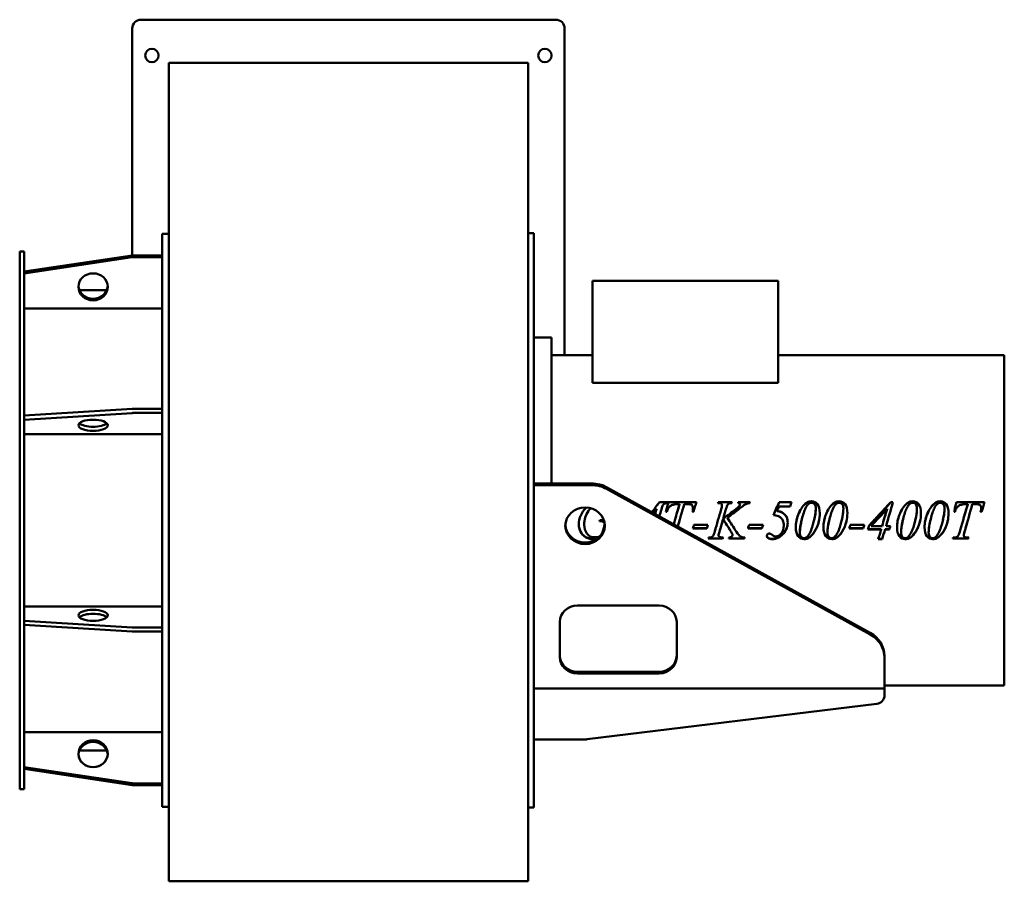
# Model space of a CAD drawing. Header units: millimetres. Extents: x 293 to 967, y 151 to 740.
import ezdxf

# ---------------------------------------------------------------- set-up
doc = ezdxf.new("R2010")
doc.units = ezdxf.units.MM
doc.header["$LTSCALE"] = 3
doc.layers.add('Widoczne (ISO)', color=7, linetype='Continuous', lineweight=50)

msp = doc.modelspace()

# ---------------------------------------------------------------- linework, layer by layer
at = {"layer": 'Widoczne (ISO)'}
for p, q in [((660, 740.25), (376, 740.25)), ((370, 734.25), (370, 578.87)), ((666, 510.75), (666, 734.25)), ((395, 710.75), (395, 585.32)), ((641, 710.75), (395, 710.75)), ((641, 585.32), (641, 710.75)), ((390.5, 593.75), (390.5, 201.75)), ((390.5, 593.75), (395, 593.75)), ((641, 594.25), (645, 594.25)), ((645, 201.25), (645, 594.25)), ((293, 581.75), (293, 213.75)), ((293, 581.75), (296, 581.75)), ((296, 581.75), (296, 213.75)), ((395, 585.32), (395, 170.73)), ((641, 170.73), (641, 585.32)), ((296, 567.86), (370.03, 578.87)), ((370.03, 578.87), (296, 567.86)), ((296, 566.71), (370.03, 577.72)), ((370.98, 578.94), (390.5, 578.94)), ((390.5, 578.94), (370.98, 578.94)), ((370.98, 577.79), (390.5, 577.79)), ((685.19, 561.57), (685.19, 491.79)), ((685.19, 561.57), (812.19, 561.57)), ((812.19, 561.57), (812.19, 491.79)), ((352.56, 555.25), (333.94, 555.25)), ((390.5, 542.69), (296, 542.69)), ((657, 522.75), (645, 522.75)), ((657, 422.95), (657, 522.75)), ((685.19, 510.75), (657, 510.75)), ((967, 510.75), (812.19, 510.75)), ((967, 284.75), (967, 510.75)), ((685.19, 491.79), (812.19, 491.79)), ((370.03, 473.92), (296, 469.36)), ((390.5, 473.95), (370.98, 473.95)), ((296, 466.59), (370.03, 471.15)), ((370.98, 471.18), (390.5, 471.18)), ((390.5, 456.64), (296, 456.64)), ((645, 422.95), (684.5, 422.95)), ((645, 421.83), (684.5, 421.83)), ((694.72, 420.35), (875.22, 320.83)), ((875.22, 319.71), (694.72, 419.22)), ((713.08, 410.22), (713.67, 410.22)), ((713.28, 410.11), (713.67, 410.11)), ((713.67, 410.11), (713.67, 410.22)), ((729.05, 405.52), (729.05, 405.59)), ((730.89, 410.22), (736.8, 410.22)), ((730.89, 410.11), (730.89, 410.22)), ((730.89, 410.11), (736.8, 410.11)), ((736.8, 409.55), (736.8, 410.22)), ((737.06, 410.11), (737.06, 410.22)), ((737.06, 410.22), (756.26, 410.22)), ((737.06, 410.11), (756.23, 410.11)), ((744.64, 408.74), (743.21, 408.74)), ((744.64, 408.64), (744.64, 408.74)), ((749.89, 408.74), (747.83, 408.74)), ((753.87, 406.12), (753.87, 406.2)), ((771.35, 409.55), (770.99, 409.55)), ((771.21, 410.22), (780.63, 410.22)), ((771.21, 410.11), (771.21, 410.22)), ((771.21, 410.11), (780.6, 410.11)), ((773.66, 407.96), (773.66, 408.05)), ((784.9, 410.22), (792.92, 410.22)), ((784.9, 410.11), (784.9, 410.22)), ((784.9, 410.11), (792.89, 410.11)), ((786.1, 408.4), (786.1, 408.5)), ((820.39, 407.2), (812.86, 407.2)), ((812.9, 410.11), (812.9, 410.22)), ((812.9, 410.22), (821.25, 410.22)), ((812.9, 410.11), (821.22, 410.11)), ((837.94, 405.74), (837.94, 405.81)), ((856.83, 405.74), (856.83, 405.81)), ((886.71, 405.42), (886.71, 405.48)), ((889.41, 410.22), (890.8, 410.22)), ((889.41, 410.11), (889.41, 410.22)), ((889.41, 410.11), (890.77, 410.11)), ((907.2, 405.74), (907.2, 405.81)), ((922.46, 410.57), (922.46, 410.57)), ((922.54, 410.58), (922.54, 410.58)), ((926.09, 405.74), (926.09, 405.81)), ((934.34, 410.11), (934.34, 410.22)), ((934.34, 410.22), (953.54, 410.22)), ((934.34, 410.11), (953.51, 410.11)), ((941.92, 408.74), (940.49, 408.74)), ((941.92, 408.64), (941.92, 408.74)), ((947.17, 408.74), (945.11, 408.74)), ((951.15, 406.12), (951.15, 406.2)), ((690.08, 397.81), (692.86, 397.81)), ((690.08, 397.81), (692.86, 397.81)), ((690.08, 397.81), (690.08, 397.81)), ((735.98, 403.61), (735.3, 403.61)), ((754.2, 403.61), (753.52, 403.61)), ((774.56, 398.84), (774.56, 398.85)), ((777.44, 399.43), (777.44, 399.45)), ((811.49, 404.08), (811.49, 404.14)), ((826.91, 403.75), (826.91, 403.75)), ((856.75, 403.85), (856.75, 403.85)), ((933.26, 403.61), (932.59, 403.61)), ((951.48, 403.61), (950.81, 403.61)), ((690.39, 397.1), (689.88, 397.1)), ((690.39, 397.1), (689.88, 397.1)), ((692.9, 396.58), (692.9, 396.57)), ((693.37, 395.56), (693.37, 395.54)), ((763.37, 392.22), (753.81, 392.22)), ((763.37, 392.27), (753.82, 392.27)), ((754.57, 394.67), (764.12, 394.67)), ((763.37, 392.27), (763.37, 392.22)), ((801.13, 392.22), (791.58, 392.22)), ((801.13, 392.27), (791.59, 392.27)), ((792.33, 394.67), (801.89, 394.67)), ((801.13, 392.27), (801.13, 392.22)), ((870.39, 392.22), (860.84, 392.22)), ((870.39, 392.27), (860.85, 392.27)), ((861.59, 394.67), (871.15, 394.67)), ((870.39, 392.27), (870.39, 392.22)), ((882.67, 391.52), (873.6, 391.52)), ((882.67, 391.58), (873.62, 391.58)), ((875.95, 393.84), (875.95, 393.81)), ((875.95, 393.81), (883.34, 393.81)), ((882.67, 391.58), (882.67, 391.52)), ((888.35, 391.58), (885.39, 391.58)), ((885.39, 391.58), (885.39, 391.52)), ((888.35, 391.52), (885.39, 391.52)), ((886.04, 393.84), (886.04, 393.81)), ((886.04, 393.81), (889.02, 393.81)), ((888.35, 391.58), (888.35, 391.52)), ((940.12, 391.15), (940.12, 391.1)), ((774.15, 385.28), (764.39, 385.28)), ((774.15, 385.39), (764.43, 385.39)), ((771.4, 387.46), (771.4, 387.37)), ((771.99, 389.88), (771.99, 389.81)), ((774.15, 385.39), (774.15, 385.28)), ((789.06, 385.28), (778.4, 385.28)), ((789.06, 385.39), (778.43, 385.39)), ((780.69, 388.79), (780.69, 388.71)), ((780.87, 387.72), (780.87, 387.63)), ((789.06, 385.39), (789.06, 385.28)), ((827.05, 389.4), (827.05, 389.32)), ((835, 387.37), (835, 387.37)), ((845.95, 389.4), (845.95, 389.32)), ((883.45, 384.85), (880.73, 384.85)), ((883.45, 384.96), (880.76, 384.96)), ((883.45, 384.96), (883.45, 384.85)), ((896.31, 389.4), (896.31, 389.32)), ((912.68, 390.13), (912.68, 390.13)), ((912.69, 390.14), (912.69, 390.14)), ((912.7, 390.08), (912.7, 390.08)), ((915.21, 389.4), (915.21, 389.32)), ((942.49, 385.28), (931.73, 385.28)), ((942.49, 385.39), (931.76, 385.39)), ((931.93, 385.95), (932.42, 385.95)), ((939.19, 387.52), (939.19, 387.43)), ((941.86, 385.95), (942.7, 385.95)), ((942.49, 385.39), (942.49, 385.28)), ((296, 338.86), (390.5, 338.86)), ((674.73, 339.35), (730.73, 339.35)), ((370.03, 324.35), (296, 328.91)), ((296, 326.14), (370.03, 321.58)), ((390.5, 324.32), (370.98, 324.32)), ((662.73, 304.12), (662.73, 328.23)), ((742.73, 328.23), (742.73, 304.12)), ((370.98, 321.55), (390.5, 321.55)), ((885, 303.77), (885, 304.89)), ((885, 303.77), (885, 286.5)), ((674.73, 294.12), (730.73, 294.12)), ((730.73, 292.99), (674.73, 292.99)), ((885, 282.75), (885, 286.5)), ((967, 284.75), (885, 284.75)), ((885, 282.75), (645, 282.75)), ((885, 282.75), (885, 278.06)), ((681.51, 247.93), (879.73, 272.11)), ((296, 252.81), (390.5, 252.81)), ((678.48, 247.75), (645, 247.75)), ((352.56, 240.25), (333.94, 240.25)), ((370.03, 217.78), (296, 228.79)), ((296, 227.64), (370.03, 216.63)), ((390.5, 217.71), (370.98, 217.71)), ((370.98, 216.56), (390.5, 216.56)), ((293, 213.75), (296, 213.75)), ((390.5, 201.75), (395, 201.75)), ((641, 201.25), (645, 201.25)), ((395, 170.73), (395, 150.75)), ((641, 150.75), (641, 170.73)), ((395, 150.75), (641, 150.75))]:
    msp.add_line(p, q, dxfattribs=at)
for centre in [(383.5, 715.75), (652.5, 715.75)]:
    msp.add_circle(centre, 4.6, dxfattribs=at)
for centre, radius, start, end in [((376, 734.25), 6, 90, 180), ((660, 734.25), 6, 0, 90), ((652.5, 510.75), 4.6, 359.99924, 11.96875), ((879, 278.06), 6, 276.95296, 0), ((678.48, 272.75), 25, 270, 276.95296)]:
    msp.add_arc(centre, radius, start, end, dxfattribs=at)
for centre, major_axis, ratio, start_param, end_param in [((370.98, 573.4), (6, 0), 0.92388, 1.570796, 1.730498), ((370.98, 573.4), (-6, 0), 0.92388, 4.712389, 4.872091), ((370.98, 572.25), (6, 0), 0.92388, 1.570796, 1.730498), ((343.25, 558.62), (-10, 0), 0.92388, 0.062174, 0.37305), ((343.25, 558.62), (-10, 0), 0.92388, 0.062172, 3.079421), ((343.25, 558.62), (10, 0), 0.92388, 5.910136, 6.221011), ((370.98, 471.65), (-6, 0), 0.382683, 4.712389, 4.872091), ((370.98, 468.88), (6, 0), 0.382683, 1.570796, 1.730498), ((343.25, 465.53), (-10, 0), 0.382683, 0.370554, 2.771038), ((684.5, 404.41), (-20, 0), 0.927184, 4.175927, 4.712389), ((684.5, 403.28), (20, 0), 0.927184, 1.034334, 1.570796), ((771.1, 396.4), (39.5, 119.18), 0.033972, 1.465814, 1.471473), ((771.1, 396.39), (39.53, 118.23), 0.034245, 1.465908, 1.470672), ((780.54, 396.85), (-31.77, -117.17), 0.028267, 4.60564, 4.611394), ((784.8, 396.85), (31.77, 117.17), 0.028267, 1.464047, 1.469802), ((784.8, 396.84), (31.79, 116.21), 0.028501, 1.464113, 1.468995), ((792.83, 396.85), (-31.77, -117.17), 0.028267, 4.60564, 4.611394), ((689.98, 397.77), (33.58, 117.52), 0.00072, 4.706827, 4.71291), ((689.98, 397.77), (33.6, 116.56), 0.000726, 4.712389, 4.71291), ((680, 395.14), (-13.5, 0), 0.927184, 0.044907, 3.096686), ((888.69, 398.2), (-34.7, -116.85), 0.012821, 1.517951, 1.537057), ((888.69, 398.19), (-34.68, -117.81), 0.012716, 1.517913, 1.537331), ((764.5, 399.1), (39.5, 119.18), 0.033972, 4.607407, 4.613065), ((774.31, 400.28), (-56.24, -123.34), 0.044783, 1.470181, 1.474773), ((774.31, 400.26), (-56.15, -124.25), 0.044455, 1.470027, 1.475457), ((778.48, 398.46), (28.03, 116.31), 0.02531, 4.604861, 4.610658), ((789.17, 398.87), (-35.62, -117.18), 0.03141, 1.464977, 1.469784), ((789.17, 398.86), (-35.59, -118.13), 0.031155, 1.464897, 1.470606), ((931.83, 398.86), (35.59, 118.13), 0.031155, 4.60649, 4.612198), ((942.6, 398.87), (-35.62, -117.18), 0.03141, 1.464977, 1.469784), ((942.6, 398.86), (-35.59, -118.13), 0.031155, 1.464897, 1.470606), ((674.73, 328.23), (-12, 0), 0.927184, 4.712389, 6.283185), ((730.73, 328.23), (12, 0), 0.927184, 0, 1.570796), ((343.25, 329.97), (10, 0), 0.382683, 0.370554, 2.771038), ((370.98, 326.62), (-6, 0), 0.382683, 1.411094, 1.570796), ((370.98, 323.85), (6, 0), 0.382683, 4.552687, 4.712389), ((865, 304.89), (20, 0), 0.927184, 0, 1.034334), ((865, 303.77), (20, 0), 0.927184, 0, 1.034334), ((674.73, 305.24), (-12, 0), 0.927184, 0, 1.570796), ((674.73, 304.12), (-12, 0), 0.927184, 0, 1.570796), ((730.73, 305.24), (12, 0), 0.927184, 4.712389, 6.283185), ((730.73, 304.12), (12, 0), 0.927184, 4.712389, 6.283185), ((343.25, 236.88), (10, 0), 0.92388, 0.062172, 3.079421), ((343.25, 238.03), (-10, 0), 0.92388, 0.062174, 3.079418), ((370.98, 223.25), (-6, 0), 0.92388, 1.411094, 1.570796), ((370.98, 222.1), (6, 0), 0.92388, 4.552687, 4.712389)]:
    msp.add_ellipse(centre, major_axis=major_axis, ratio=ratio, start_param=start_param, end_param=end_param, dxfattribs=at)
for centre, major_axis, ratio in [((343.25, 557.47), (-10, 0), 0.92388), ((343.25, 462.76), (-10, 0), 0.382683), ((680, 394.01), (-13.5, 0), 0.927184), ((343.25, 332.74), (-10, 0), 0.382683), ((343.25, 238.03), (-10, 0), 0.92388)]:
    msp.add_ellipse(centre, major_axis=major_axis, ratio=ratio, dxfattribs=at)
for points, knots in [([(675.71, 394.93), (675.71, 397.1), (676.16, 399.15), (677.06, 401.1), (677.97, 403.05), (679.1, 404.69), (680.46, 406.03), (680.62, 406.19), (680.79, 406.35), (680.95, 406.5)], [0, 0, 0, 0, 1, 1, 1, 2, 2, 2, 2.117764, 2.117764, 2.117764, 2.117764]), ([(675.97, 397.75), (676.2, 398.89), (676.56, 400), (677.97, 403), (679.1, 404.63), (680.65, 406.14), (680.84, 406.32), (681.03, 406.49)], [0.443353, 0.443353, 0.443353, 0.443353, 1, 1, 2, 2, 2.136811, 2.136811, 2.136811, 2.136811]), ([(734.47, 409.27), (734.06, 409.09), (733.68, 408.74), (733.34, 408.2), (733, 407.67), (732.64, 406.65), (732.24, 405.14)], [0, 0, 0, 0, 1, 1, 1, 2, 2, 2, 2]), ([(735.3, 403.61), (735.6, 404.71), (735.89, 405.82), (736.48, 408.02), (736.77, 409.12), (737.06, 410.22)], [-0.6868147, -0.6868147, -0.6868147, -0.6868147, -0.3434073, -0.3434073, 0, 0, 0, 0]), ([(743.21, 408.74), (742.26, 408.74), (741.23, 408.67), (739.36, 408.18), (738.75, 407.82), (737.63, 407.01), (737.22, 406.45), (736.52, 405.32), (736.21, 404.44), (735.98, 403.61)], [-0.5587555, -0.5587555, -0.5587555, -0.5587555, -0.4803626, -0.4803626, -0.3987828, -0.3987828, -0.259126, -0.259126, 0, 0, 0, 0]), ([(753.87, 406.2), (753.87, 406.6), (753.82, 407.01), (753.6, 407.54), (753.52, 407.7), (753.31, 407.99), (753.19, 408.12), (753.05, 408.23)], [-0.2278327, -0.2278327, -0.2278327, -0.2278327, -0.1069793, -0.1069793, -0.0531566, -0.0531566, 0, 0, 0, 0]), ([(756.26, 410.22), (755.92, 409.12), (755.57, 408.02), (754.89, 405.82), (754.54, 404.71), (754.2, 403.61)], [-0.6952853, -0.6952853, -0.6952853, -0.6952853, -0.3476426, -0.3476426, 0, 0, 0, 0]), ([(773.66, 408.05), (773.66, 408.54), (773.51, 408.91), (773.19, 409.17), (772.88, 409.43), (772.27, 409.55), (771.35, 409.55)], [0, 0, 0, 0, 1, 1, 1, 2, 2, 2, 2]), ([(774.56, 398.85), (776.04, 399.97), (777.52, 401.09), (780.48, 403.32), (781.96, 404.43), (783.45, 405.55)], [-1.113013, -1.113013, -1.113013, -1.113013, -0.556507, -0.556507, 0, 0, 0, 0]), ([(776.44, 405.28), (776.13, 404.21), (775.81, 403.14), (775.19, 401), (774.87, 399.93), (774.56, 398.85)], [-0.6704085, -0.6704085, -0.6704085, -0.6704085, -0.3352043, -0.3352043, 0, 0, 0, 0]), ([(778.71, 409.29), (778.18, 409.03), (777.79, 408.7), (777.54, 408.3), (777.3, 407.9), (776.93, 406.9), (776.44, 405.28)], [0, 0, 0, 0, 1, 1, 1, 2, 2, 2, 2]), ([(783.45, 405.55), (783.93, 405.91), (784.47, 406.33), (785.24, 407.02), (785.56, 407.34), (785.77, 407.64)], [-0.266933, -0.266933, -0.266933, -0.266933, -0.1107663, -0.1107663, 0, 0, 0, 0]), ([(786.1, 408.5), (786.1, 408.73), (785.99, 408.94), (785.75, 409.15), (785.52, 409.35), (785.18, 409.49), (784.71, 409.55)], [0, 0, 0, 0, 1, 1, 1, 2, 2, 2, 2]), ([(788.72, 407.99), (788.65, 407.95), (788.5, 407.83), (788.17, 407.59), (787.9, 407.38), (786.89, 406.61), (786.02, 405.94), (785.12, 405.24)], [-0.490919, -0.490919, -0.490919, -0.490919, -0.4397335, -0.4397335, -0.3424351, -0.3424351, 0, 0, 0, 0]), ([(792.74, 409.55), (791.87, 409.41), (791.14, 409.21), (790.54, 408.98), (789.95, 408.74), (789.34, 408.41), (788.72, 407.99)], [0, 0, 0, 0, 1, 1, 1, 2, 2, 2, 2]), ([(812.86, 407.2), (812.63, 406.69), (812.4, 406.18), (811.95, 405.16), (811.72, 404.65), (811.49, 404.14)], [-0.3355626, -0.3355626, -0.3355626, -0.3355626, -0.1677813, -0.1677813, 0, 0, 0, 0]), ([(821.25, 410.22), (821.11, 409.72), (820.97, 409.22), (820.68, 408.21), (820.54, 407.7), (820.39, 407.2)], [-0.3162049, -0.3162049, -0.3162049, -0.3162049, -0.1581025, -0.1581025, 0, 0, 0, 0]), ([(825.91, 401.51), (826.49, 403.02), (827.21, 404.52), (828.84, 407.05), (829.72, 408.13), (830.77, 409.05)], [-0.9046431, -0.9046431, -0.9046431, -0.9046431, -0.417459, -0.417459, 0, 0, 0, 0]), ([(835.14, 409.78), (834.82, 409.78), (834.5, 409.72), (833.85, 409.5), (833.52, 409.32), (832.83, 408.86), (832.4, 408.49), (831.54, 407.17), (831.24, 406.62), (830.5, 405.07), (830.06, 403.95), (829.22, 401.48), (828.81, 400.04), (828.44, 398.63)], [-1.719126, -1.719126, -1.719126, -1.719126, -1.509256, -1.509256, -1.275475, -1.275475, -0.969343, -0.969343, -0.789404, -0.789404, -0.438029, -0.438029, 0, 0, 0, 0]), ([(830.77, 409.05), (831.38, 409.58), (832.06, 410.02), (833.55, 410.6), (834.31, 410.73), (835.1, 410.73)], [-0.479973, -0.479973, -0.479973, -0.479973, -0.2356837, -0.2356837, 0, 0, 0, 0]), ([(835.1, 410.73), (836.68, 410.73), (838.01, 410.08), (839.08, 408.77), (840.16, 407.46), (840.7, 405.4), (840.7, 402.57)], [0, 0, 0, 0, 1, 1, 1, 2, 2, 2, 2]), ([(835.1, 410.62), (836.68, 410.62), (838.01, 409.97), (840.16, 407.38), (840.69, 405.34), (840.7, 402.55)], [0, 0, 0, 0, 1, 1, 1.997476, 1.997476, 1.997476, 1.997476]), ([(837.94, 405.81), (837.94, 407.17), (837.66, 408.17), (837.1, 408.81), (836.54, 409.46), (835.89, 409.78), (835.14, 409.78)], [0, 0, 0, 0, 1, 1, 1, 2, 2, 2, 2]), ([(835.47, 393.03), (836.2, 395.36), (836.86, 397.78), (837.68, 401.99), (837.94, 403.95), (837.94, 405.81)], [-1.28235, -1.28235, -1.28235, -1.28235, -0.558362, -0.558362, 0, 0, 0, 0]), ([(844.8, 401.51), (845.39, 403.02), (846.1, 404.52), (847.73, 407.05), (848.62, 408.13), (849.66, 409.05)], [-0.9046431, -0.9046431, -0.9046431, -0.9046431, -0.417459, -0.417459, 0, 0, 0, 0]), ([(854.03, 409.78), (853.71, 409.78), (853.39, 409.72), (852.74, 409.5), (852.42, 409.32), (851.72, 408.86), (851.29, 408.49), (850.43, 407.17), (850.14, 406.62), (849.39, 405.07), (848.96, 403.95), (848.11, 401.48), (847.7, 400.04), (847.33, 398.63)], [-1.719126, -1.719126, -1.719126, -1.719126, -1.509255, -1.509255, -1.275475, -1.275475, -0.969343, -0.969343, -0.789404, -0.789404, -0.438029, -0.438029, 0, 0, 0, 0]), ([(849.66, 409.05), (850.28, 409.58), (850.96, 410.02), (852.45, 410.6), (853.21, 410.73), (853.99, 410.73)], [-0.479973, -0.479973, -0.479973, -0.479973, -0.2356837, -0.2356837, 0, 0, 0, 0]), ([(853.99, 410.73), (855.57, 410.73), (856.9, 410.08), (857.98, 408.77), (859.05, 407.46), (859.59, 405.4), (859.59, 402.57)], [0, 0, 0, 0, 1, 1, 1, 2, 2, 2, 2]), ([(853.99, 410.62), (855.57, 410.62), (856.9, 409.97), (859.05, 407.38), (859.59, 405.34), (859.59, 402.55)], [0, 0, 0, 0, 1, 1, 1.997476, 1.997476, 1.997476, 1.997476]), ([(856.83, 405.81), (856.83, 407.17), (856.55, 408.17), (856, 408.81), (855.44, 409.46), (854.78, 409.78), (854.03, 409.78)], [0, 0, 0, 0, 1, 1, 1, 2, 2, 2, 2]), ([(854.36, 393.03), (855.09, 395.36), (855.76, 397.78), (856.57, 401.99), (856.83, 403.95), (856.83, 405.81)], [-1.28235, -1.28235, -1.28235, -1.28235, -0.558362, -0.558362, 0, 0, 0, 0]), ([(895.17, 401.51), (895.75, 403.02), (896.47, 404.52), (898.1, 407.05), (898.98, 408.13), (900.03, 409.05)], [-0.9046431, -0.9046431, -0.9046431, -0.9046431, -0.417459, -0.417459, 0, 0, 0, 0]), ([(904.4, 409.78), (904.08, 409.78), (903.76, 409.72), (903.11, 409.5), (902.79, 409.32), (902.09, 408.86), (901.66, 408.49), (900.8, 407.17), (900.51, 406.62), (899.76, 405.07), (899.33, 403.95), (898.48, 401.48), (898.07, 400.04), (897.7, 398.63)], [-1.719125, -1.719125, -1.719125, -1.719125, -1.509255, -1.509255, -1.275475, -1.275475, -0.969343, -0.969343, -0.789404, -0.789404, -0.438029, -0.438029, 0, 0, 0, 0]), ([(900.03, 409.05), (900.64, 409.58), (901.33, 410.02), (902.82, 410.6), (903.58, 410.73), (904.36, 410.73)], [-0.479973, -0.479973, -0.479973, -0.479973, -0.2356837, -0.2356837, 0, 0, 0, 0]), ([(904.36, 410.73), (905.94, 410.73), (907.27, 410.08), (908.34, 408.77), (909.42, 407.46), (909.96, 405.4), (909.96, 402.57)], [0, 0, 0, 0, 1, 1, 1, 2, 2, 2, 2]), ([(904.36, 410.62), (905.94, 410.62), (907.27, 409.97), (909.42, 407.38), (909.95, 405.34), (909.96, 402.55)], [0, 0, 0, 0, 1, 1, 1.997476, 1.997476, 1.997476, 1.997476]), ([(907.2, 405.81), (907.2, 407.17), (906.92, 408.17), (906.36, 408.81), (905.8, 409.46), (905.15, 409.78), (904.4, 409.78)], [0, 0, 0, 0, 1, 1, 1, 2, 2, 2, 2]), ([(904.73, 393.03), (905.46, 395.36), (906.12, 397.78), (906.94, 401.99), (907.2, 403.95), (907.2, 405.81)], [-1.28235, -1.28235, -1.28235, -1.28235, -0.558362, -0.558362, 0, 0, 0, 0]), ([(914.06, 401.51), (914.65, 403.02), (915.36, 404.52), (916.99, 407.05), (917.88, 408.13), (918.92, 409.05)], [-0.9046431, -0.9046431, -0.9046431, -0.9046431, -0.417459, -0.417459, 0, 0, 0, 0]), ([(923.29, 409.78), (922.97, 409.78), (922.65, 409.72), (922, 409.5), (921.68, 409.32), (920.99, 408.86), (920.55, 408.49), (919.69, 407.17), (919.4, 406.62), (918.65, 405.07), (918.22, 403.95), (917.37, 401.48), (916.96, 400.04), (916.6, 398.63)], [-1.719124, -1.719124, -1.719124, -1.719124, -1.509255, -1.509255, -1.275475, -1.275475, -0.969343, -0.969343, -0.789404, -0.789404, -0.438029, -0.438029, 0, 0, 0, 0]), ([(918.92, 409.05), (919.54, 409.58), (920.22, 410.02), (921.71, 410.6), (922.47, 410.73), (923.25, 410.73)], [-0.479973, -0.479973, -0.479973, -0.479973, -0.2356837, -0.2356837, 0, 0, 0, 0]), ([(923.25, 410.73), (924.83, 410.73), (926.16, 410.08), (927.24, 408.77), (928.31, 407.46), (928.85, 405.4), (928.85, 402.57)], [0, 0, 0, 0, 1, 1, 1, 2, 2, 2, 2]), ([(923.25, 410.62), (924.83, 410.62), (926.16, 409.97), (928.31, 407.38), (928.85, 405.34), (928.85, 402.55)], [0, 0, 0, 0, 1, 1, 1.997476, 1.997476, 1.997476, 1.997476]), ([(926.09, 405.81), (926.09, 407.17), (925.81, 408.17), (925.26, 408.81), (924.7, 409.46), (924.04, 409.78), (923.29, 409.78)], [0, 0, 0, 0, 1, 1, 1, 2, 2, 2, 2]), ([(923.62, 393.03), (924.35, 395.36), (925.02, 397.78), (925.83, 401.99), (926.09, 403.95), (926.09, 405.81)], [-1.28235, -1.28235, -1.28235, -1.28235, -0.558362, -0.558362, 0, 0, 0, 0]), ([(932.59, 403.61), (932.88, 404.71), (933.17, 405.82), (933.76, 408.02), (934.05, 409.12), (934.34, 410.22)], [-0.6868147, -0.6868147, -0.6868147, -0.6868147, -0.3434073, -0.3434073, 0, 0, 0, 0]), ([(940.49, 408.74), (939.54, 408.74), (938.52, 408.67), (936.64, 408.18), (936.03, 407.82), (934.91, 407.01), (934.5, 406.45), (933.81, 405.32), (933.49, 404.44), (933.26, 403.61)], [-0.5587562, -0.5587562, -0.5587562, -0.5587562, -0.4803631, -0.4803631, -0.3987831, -0.3987831, -0.2591259, -0.2591259, 0, 0, 0, 0]), ([(951.15, 406.2), (951.15, 406.6), (951.1, 407.01), (950.88, 407.54), (950.8, 407.7), (950.59, 407.99), (950.47, 408.12), (950.34, 408.23)], [-0.2278327, -0.2278327, -0.2278327, -0.2278327, -0.1069793, -0.1069793, -0.0531566, -0.0531566, 0, 0, 0, 0]), ([(953.54, 410.22), (953.2, 409.12), (952.86, 408.02), (952.17, 405.82), (951.83, 404.71), (951.48, 403.61)], [-0.6952853, -0.6952853, -0.6952853, -0.6952853, -0.3476426, -0.3476426, 0, 0, 0, 0]), ([(682.34, 404.2), (681.39, 402.81), (680.65, 401.31), (679.65, 398.07), (679.42, 396.39), (679.42, 394.69)], [-1.018381, -1.018381, -1.018381, -1.018381, -0.511915, -0.511915, 0, 0, 0, 0]), ([(779.63, 390.5), (778.78, 391.83), (777.92, 393.15), (776.22, 395.8), (775.37, 397.12), (774.52, 398.44)], [-0.9447764, -0.9447764, -0.9447764, -0.9447764, -0.4723882, -0.4723882, 0, 0, 0, 0]), ([(816.06, 394.16), (816.06, 394.79), (816.01, 395.43), (815.76, 396.62), (815.59, 397.17), (815.09, 398.2), (814.67, 398.87), (813.5, 400.01), (812.93, 400.3), (811.35, 400.93), (810.08, 401.16), (808.94, 401.28)], [-1.028383, -1.028383, -1.028383, -1.028383, -0.84235, -0.84235, -0.673087, -0.673087, -0.506711, -0.506711, -0.345027, -0.345027, 0, 0, 0, 0]), ([(811.49, 404.14), (812.39, 404), (813.31, 403.78), (814.87, 403.16), (815.55, 402.78), (816.15, 402.28)], [-0.5059991, -0.5059991, -0.5059991, -0.5059991, -0.2317641, -0.2317641, 0, 0, 0, 0]), ([(816.15, 402.28), (816.57, 401.93), (816.94, 401.54), (817.6, 400.66), (817.86, 400.19), (818.3, 399.18), (818.46, 398.64), (818.67, 397.48), (818.72, 396.87), (818.72, 396.26)], [-0.6797364, -0.6797364, -0.6797364, -0.6797364, -0.5150271, -0.5150271, -0.3524217, -0.3524217, -0.1833486, -0.1833486, 0, 0, 0, 0]), ([(824.3, 393.03), (824.3, 394.46), (824.43, 395.87), (824.98, 398.71), (825.39, 400.13), (825.91, 401.51)], [-0.8696502, -0.8696502, -0.8696502, -0.8696502, -0.4425807, -0.4425807, 0, 0, 0, 0]), ([(828.44, 398.63), (828.02, 396.97), (827.65, 395.25), (827.19, 392.17), (827.05, 390.73), (827.05, 389.32)], [-0.9344392, -0.9344392, -0.9344392, -0.9344392, -0.4220937, -0.4220937, 0, 0, 0, 0]), ([(840.7, 402.57), (840.7, 400.69), (840.46, 398.83), (839.87, 396.34), (839.69, 395.71), (839.12, 393.9), (838.64, 392.71), (837.51, 390.5), (836.87, 389.49), (836.12, 388.55)], [-1.447595, -1.447595, -1.447595, -1.447595, -0.931886, -0.931886, -0.744683, -0.744683, -0.361355, -0.361355, 0, 0, 0, 0]), ([(840.19, 397.75), (840.01, 396.89), (839.78, 396.01), (838.71, 392.63), (837.58, 390.46), (836.12, 388.63)], [0.650934, 0.650934, 0.650934, 0.650934, 1, 1, 2, 2, 2, 2]), ([(843.19, 393.03), (843.19, 394.46), (843.33, 395.87), (843.87, 398.71), (844.28, 400.13), (844.8, 401.51)], [-0.8696502, -0.8696502, -0.8696502, -0.8696502, -0.4425807, -0.4425807, 0, 0, 0, 0]), ([(847.33, 398.63), (846.91, 396.97), (846.55, 395.25), (846.09, 392.17), (845.95, 390.73), (845.95, 389.32)], [-0.9344392, -0.9344392, -0.9344392, -0.9344392, -0.4220937, -0.4220937, 0, 0, 0, 0]), ([(859.59, 402.57), (859.59, 400.69), (859.35, 398.83), (858.76, 396.34), (858.58, 395.71), (858.01, 393.9), (857.54, 392.71), (856.4, 390.5), (855.76, 389.49), (855.01, 388.55)], [-1.447596, -1.447596, -1.447596, -1.447596, -0.931886, -0.931886, -0.744683, -0.744683, -0.361355, -0.361355, 0, 0, 0, 0]), ([(859.08, 397.75), (858.9, 396.89), (858.67, 396.01), (857.6, 392.63), (856.47, 390.46), (855.01, 388.63)], [0.650934, 0.650934, 0.650934, 0.650934, 1, 1, 2, 2, 2, 2]), ([(893.56, 393.03), (893.56, 394.46), (893.69, 395.87), (894.24, 398.71), (894.65, 400.13), (895.17, 401.51)], [-0.8696502, -0.8696502, -0.8696502, -0.8696502, -0.4425807, -0.4425807, 0, 0, 0, 0]), ([(897.7, 398.63), (897.28, 396.97), (896.91, 395.25), (896.45, 392.17), (896.31, 390.73), (896.31, 389.32)], [-0.9344392, -0.9344392, -0.9344392, -0.9344392, -0.4220937, -0.4220937, 0, 0, 0, 0]), ([(909.96, 402.57), (909.96, 400.69), (909.72, 398.83), (909.13, 396.34), (908.95, 395.71), (908.38, 393.9), (907.9, 392.71), (906.77, 390.5), (906.13, 389.49), (905.38, 388.55)], [-1.447598, -1.447598, -1.447598, -1.447598, -0.931886, -0.931886, -0.744683, -0.744683, -0.361355, -0.361355, 0, 0, 0, 0]), ([(909.45, 397.75), (909.27, 396.89), (909.04, 396.01), (907.97, 392.63), (906.84, 390.46), (905.38, 388.63)], [0.650934, 0.650934, 0.650934, 0.650934, 1, 1, 2, 2, 2, 2]), ([(912.45, 393.03), (912.45, 394.46), (912.59, 395.87), (913.13, 398.71), (913.54, 400.13), (914.06, 401.51)], [-0.8696502, -0.8696502, -0.8696502, -0.8696502, -0.4425807, -0.4425807, 0, 0, 0, 0]), ([(916.6, 398.63), (916.17, 396.97), (915.81, 395.25), (915.35, 392.17), (915.21, 390.73), (915.21, 389.32)], [-0.9344392, -0.9344392, -0.9344392, -0.9344392, -0.4220937, -0.4220937, 0, 0, 0, 0]), ([(928.85, 402.57), (928.85, 400.69), (928.61, 398.83), (928.02, 396.34), (927.84, 395.71), (927.27, 393.9), (926.8, 392.71), (925.66, 390.5), (925.02, 389.49), (924.28, 388.55)], [-1.447599, -1.447599, -1.447599, -1.447599, -0.931886, -0.931886, -0.744683, -0.744683, -0.361355, -0.361355, 0, 0, 0, 0]), ([(928.34, 397.75), (928.16, 396.89), (927.93, 396.01), (926.86, 392.63), (925.73, 390.46), (924.28, 388.63)], [0.650934, 0.650934, 0.650934, 0.650934, 1, 1, 2, 2, 2, 2]), ([(686.9, 384.82), (684.27, 384.82), (682.14, 385.31), (678.87, 387.25), (677.66, 388.55), (676.1, 391.76), (675.71, 393.36), (675.71, 394.95)], [0, 0, 0, 0, 1, 1, 2, 2, 2.997693, 2.997693, 2.997693, 2.997693]), ([(686.9, 384.71), (685.87, 384.71), (684.83, 384.78), (682.96, 385.13), (682.1, 385.39), (680.05, 386.34), (679.06, 387.15), (677.98, 388.32), (677.63, 388.78), (676.64, 390.38), (676.27, 391.52), (675.85, 393.02), (675.71, 393.97), (675.71, 394.93)], [-0.8845316, -0.8845316, -0.8845316, -0.8845316, -0.7799303, -0.7799303, -0.6892063, -0.6892063, -0.5488671, -0.5488671, -0.4685735, -0.4685735, -0.2892073, -0.2892073, 0, 0, 0, 0]), ([(679.42, 394.69), (679.42, 392.36), (680.03, 390.35), (681.24, 388.66), (682.45, 386.97), (684.32, 386.13), (686.86, 386.13)], [0, 0, 0, 0, 1, 1, 1, 2, 2, 2, 2]), ([(691.7, 388.9), (691.83, 389.33), (691.95, 389.77), (692.38, 391.28), (692.68, 392.35), (692.98, 393.42)], [-0.4709002, -0.4709002, -0.4709002, -0.4709002, -0.3343581, -0.3343581, 0, 0, 0, 0]), ([(753.81, 392.22), (753.94, 392.63), (754.06, 393.03), (754.31, 393.85), (754.44, 394.26), (754.57, 394.67)], [-0.2564924, -0.2564924, -0.2564924, -0.2564924, -0.1282462, -0.1282462, 0, 0, 0, 0]), ([(764.12, 394.67), (763.99, 394.27), (763.87, 393.87), (763.62, 393.07), (763.49, 392.67), (763.37, 392.27)], [-0.2515539, -0.2515539, -0.2515539, -0.2515539, -0.1272065, -0.1272065, 0, 0, 0, 0]), ([(764.12, 394.67), (764, 394.26), (763.87, 393.85), (763.62, 393.03), (763.49, 392.63), (763.37, 392.22)], [-0.2564924, -0.2564924, -0.2564924, -0.2564924, -0.1282462, -0.1282462, 0, 0, 0, 0]), ([(791.58, 392.22), (791.7, 392.63), (791.83, 393.03), (792.08, 393.85), (792.2, 394.26), (792.33, 394.67)], [-0.2564924, -0.2564924, -0.2564924, -0.2564924, -0.1282462, -0.1282462, 0, 0, 0, 0]), ([(801.88, 394.67), (801.76, 394.27), (801.63, 393.87), (801.39, 393.07), (801.26, 392.67), (801.13, 392.27)], [-0.2515539, -0.2515539, -0.2515539, -0.2515539, -0.1272065, -0.1272065, 0, 0, 0, 0]), ([(801.89, 394.67), (801.76, 394.26), (801.64, 393.85), (801.39, 393.03), (801.26, 392.63), (801.13, 392.22)], [-0.2564924, -0.2564924, -0.2564924, -0.2564924, -0.1282462, -0.1282462, 0, 0, 0, 0]), ([(810.47, 386.7), (811.86, 386.7), (813.14, 387.38), (814.31, 388.76), (815.48, 390.14), (816.06, 391.94), (816.06, 394.16)], [0, 0, 0, 0, 1, 1, 1, 2, 2, 2, 2]), ([(818.72, 396.26), (818.72, 394.56), (818.4, 393.03), (817.14, 390.3), (816.36, 389.16), (814.54, 387.32), (813.56, 386.59), (812.51, 386.05)], [0.002587, 0.002587, 0.002587, 0.002587, 1, 1, 2, 2, 3, 3, 3, 3]), ([(818.72, 396.26), (818.72, 395.04), (818.56, 393.84), (817.76, 391.37), (817.12, 390.32), (816.38, 389.21), (815.77, 388.38), (814.07, 386.89), (813.32, 386.37), (812.51, 385.95)], [-1.596357, -1.596357, -1.596357, -1.596357, -1.166799, -1.166799, -0.68061, -0.68061, -0.274576, -0.274576, 0, 0, 0, 0]), ([(829.93, 384.96), (828.33, 384.96), (826.99, 385.61), (824.84, 388.2), (824.3, 390.25), (824.3, 393.05)], [0, 0, 0, 0, 1, 1, 1.99753, 1.99753, 1.99753, 1.99753]), ([(829.93, 384.85), (828.33, 384.85), (826.99, 385.5), (825.91, 386.81), (824.83, 388.12), (824.3, 390.19), (824.3, 393.03)], [0, 0, 0, 0, 1, 1, 1, 2, 2, 2, 2]), ([(831.83, 386.25), (832.63, 387), (833.28, 387.97), (834.49, 390.22), (835.03, 391.65), (835.47, 393.03)], [-0.7669549, -0.7669549, -0.7669549, -0.7669549, -0.435872, -0.435872, 0, 0, 0, 0]), ([(848.83, 384.96), (847.22, 384.96), (845.88, 385.61), (843.73, 388.2), (843.19, 390.25), (843.19, 393.05)], [0, 0, 0, 0, 1, 1, 1.99753, 1.99753, 1.99753, 1.99753]), ([(848.83, 384.85), (847.22, 384.85), (845.88, 385.5), (844.8, 386.81), (843.73, 388.12), (843.19, 390.19), (843.19, 393.03)], [0, 0, 0, 0, 1, 1, 1, 2, 2, 2, 2]), ([(850.73, 386.25), (851.53, 387), (852.18, 387.97), (853.38, 390.22), (853.92, 391.65), (854.36, 393.03)], [-0.7669549, -0.7669549, -0.7669549, -0.7669549, -0.435872, -0.435872, 0, 0, 0, 0]), ([(860.84, 392.22), (860.96, 392.63), (861.09, 393.03), (861.34, 393.85), (861.47, 394.26), (861.59, 394.67)], [-0.2564924, -0.2564924, -0.2564924, -0.2564924, -0.1282462, -0.1282462, 0, 0, 0, 0]), ([(871.14, 394.67), (871.02, 394.27), (870.9, 393.87), (870.65, 393.07), (870.52, 392.67), (870.39, 392.27)], [-0.2515539, -0.2515539, -0.2515539, -0.2515539, -0.1272065, -0.1272065, 0, 0, 0, 0]), ([(871.15, 394.67), (871.02, 394.26), (870.9, 393.85), (870.65, 393.03), (870.52, 392.63), (870.39, 392.22)], [-0.2564924, -0.2564924, -0.2564924, -0.2564924, -0.1282462, -0.1282462, 0, 0, 0, 0]), ([(873.6, 391.52), (873.73, 391.96), (873.86, 392.39), (874.12, 393.25), (874.25, 393.68), (874.38, 394.11)], [-0.2707678, -0.2707678, -0.2707678, -0.2707678, -0.1353839, -0.1353839, 0, 0, 0, 0]), ([(880.73, 384.85), (881.05, 385.96), (881.38, 387.07), (882.02, 389.29), (882.35, 390.41), (882.67, 391.52)], [-0.6976345, -0.6976345, -0.6976345, -0.6976345, -0.3488172, -0.3488172, 0, 0, 0, 0]), ([(885.39, 391.52), (885.06, 390.41), (884.74, 389.29), (884.09, 387.07), (883.77, 385.96), (883.45, 384.85)], [-0.6976345, -0.6976345, -0.6976345, -0.6976345, -0.3488172, -0.3488172, 0, 0, 0, 0]), ([(899.19, 384.96), (897.59, 384.96), (896.25, 385.61), (894.1, 388.2), (893.56, 390.25), (893.56, 393.05)], [0, 0, 0, 0, 1, 1, 1.99753, 1.99753, 1.99753, 1.99753]), ([(899.19, 384.85), (897.59, 384.85), (896.25, 385.5), (895.17, 386.81), (894.09, 388.12), (893.56, 390.19), (893.56, 393.03)], [0, 0, 0, 0, 1, 1, 1, 2, 2, 2, 2]), ([(901.09, 386.25), (901.9, 387), (902.54, 387.97), (903.75, 390.22), (904.29, 391.65), (904.73, 393.03)], [-0.7669549, -0.7669549, -0.7669549, -0.7669549, -0.435872, -0.435872, 0, 0, 0, 0]), ([(918.09, 384.96), (916.48, 384.96), (915.14, 385.61), (912.99, 388.2), (912.45, 390.25), (912.45, 393.05)], [0, 0, 0, 0, 1, 1, 1.99753, 1.99753, 1.99753, 1.99753]), ([(918.09, 384.85), (916.48, 384.85), (915.14, 385.5), (914.06, 386.81), (912.99, 388.12), (912.45, 390.19), (912.45, 393.03)], [0, 0, 0, 0, 1, 1, 1, 2, 2, 2, 2]), ([(919.99, 386.25), (920.79, 387), (921.44, 387.97), (922.64, 390.22), (923.19, 391.65), (923.62, 393.03)], [-0.7669549, -0.7669549, -0.7669549, -0.7669549, -0.435872, -0.435872, 0, 0, 0, 0]), ([(934.63, 386.41), (934.98, 386.62), (935.31, 386.99), (935.6, 387.53), (935.89, 388.07), (936.3, 389.23), (936.82, 391.01)], [0, 0, 0, 0, 1, 1, 1, 2, 2, 2, 2]), ([(940.12, 391.1), (939.88, 390.32), (939.61, 389.44), (939.29, 388.19), (939.19, 387.7), (939.19, 387.43)], [-0.2043456, -0.2043456, -0.2043456, -0.2043456, -0.0813487, -0.0813487, 0, 0, 0, 0]), ([(686.86, 386.13), (687.48, 386.13), (688.08, 386.18), (688.63, 386.29), (688.95, 386.35), (689.37, 386.46), (689.88, 386.61)], [0, 0, 0, 0, 1, 1, 1, 1.57441, 1.57441, 1.57441, 1.57441]), ([(767.64, 387.04), (767.83, 387.35), (768.03, 387.8), (768.41, 388.82), (768.64, 389.54), (768.82, 390.18)], [-0.3314848, -0.3314848, -0.3314848, -0.3314848, -0.2005419, -0.2005419, 0, 0, 0, 0]), ([(771.99, 389.81), (771.83, 389.33), (771.66, 388.78), (771.46, 387.93), (771.4, 387.6), (771.4, 387.37)], [-0.1646509, -0.1646509, -0.1646509, -0.1646509, -0.070165, -0.070165, 0, 0, 0, 0]), ([(771.4, 387.37), (771.4, 386.95), (771.57, 386.63), (771.91, 386.4), (772.25, 386.18), (773.1, 386.03), (774.46, 385.95)], [0, 0, 0, 0, 1, 1, 1, 2, 2, 2, 2]), ([(778.56, 385.95), (779.41, 386.03), (780, 386.23), (780.35, 386.54), (780.7, 386.86), (780.87, 387.23), (780.87, 387.63)], [0, 0, 0, 0, 1, 1, 1, 2, 2, 2, 2]), ([(780.69, 388.71), (780.63, 388.85), (780.5, 389.1), (780.13, 389.71), (779.86, 390.14), (779.63, 390.5)], [-0.2164842, -0.2164842, -0.2164842, -0.2164842, -0.1297487, -0.1297487, 0, 0, 0, 0]), ([(780.87, 387.72), (780.87, 387.9), (780.86, 388.08), (780.8, 388.44), (780.75, 388.62), (780.69, 388.79)], [-0.1096238, -0.1096238, -0.1096238, -0.1096238, -0.0550806, -0.0550806, 0, 0, 0, 0]), ([(780.87, 387.63), (780.87, 387.82), (780.86, 388), (780.8, 388.36), (780.75, 388.54), (780.69, 388.71)], [-0.1105624, -0.1105624, -0.1105624, -0.1105624, -0.0555391, -0.0555391, 0, 0, 0, 0]), ([(783.65, 389.91), (784.75, 388.22), (785.67, 387.13), (786.4, 386.66), (787.13, 386.18), (788.08, 385.95), (789.27, 385.95)], [0, 0, 0, 0, 1, 1, 1, 2, 2, 2, 2]), ([(804.5, 387.04), (804.5, 387.26), (804.54, 387.47), (804.7, 387.84), (804.81, 388.02), (805.14, 388.33), (805.32, 388.45), (805.72, 388.61), (805.94, 388.65), (806.16, 388.65)], [-0.2831955, -0.2831955, -0.2831955, -0.2831955, -0.2031328, -0.2031328, -0.1312858, -0.1312858, -0.0661604, -0.0661604, 0, 0, 0, 0]), ([(812.51, 385.95), (811.82, 385.59), (811.11, 385.31), (809.65, 384.94), (808.93, 384.85), (808.2, 384.85)], [-0.4507419, -0.4507419, -0.4507419, -0.4507419, -0.2194152, -0.2194152, 0, 0, 0, 0]), ([(827.05, 389.32), (827.05, 388.05), (827.33, 387.09), (827.89, 386.46), (828.45, 385.83), (829.12, 385.52), (829.91, 385.52)], [0, 0, 0, 0, 1, 1, 1, 2, 2, 2, 2]), ([(836.12, 388.55), (835.59, 387.88), (834.99, 387.23), (833.78, 386.18), (833.16, 385.74), (832.49, 385.4)], [-0.4847707, -0.4847707, -0.4847707, -0.4847707, -0.2263808, -0.2263808, 0, 0, 0, 0]), ([(845.95, 389.32), (845.95, 388.05), (846.23, 387.09), (846.78, 386.46), (847.34, 385.83), (848.02, 385.52), (848.81, 385.52)], [0, 0, 0, 0, 1, 1, 1, 2, 2, 2, 2]), ([(855.01, 388.55), (854.48, 387.88), (853.89, 387.23), (852.67, 386.18), (852.05, 385.74), (851.38, 385.4)], [-0.4847707, -0.4847707, -0.4847707, -0.4847707, -0.2263808, -0.2263808, 0, 0, 0, 0]), ([(896.31, 389.32), (896.31, 388.71), (896.38, 388.07), (896.77, 386.92), (897.03, 386.6), (897.4, 386.18), (897.7, 385.94), (898.22, 385.69), (898.4, 385.62), (898.78, 385.54), (898.98, 385.52), (899.17, 385.52)], [-0.3458442, -0.3458442, -0.3458442, -0.3458442, -0.2888003, -0.2888003, -0.2321424, -0.2321424, -0.1172618, -0.1172618, -0.0594564, -0.0594564, 0, 0, 0, 0]), ([(905.38, 388.55), (904.85, 387.88), (904.25, 387.23), (903.04, 386.18), (902.42, 385.74), (901.75, 385.4)], [-0.4847707, -0.4847707, -0.4847707, -0.4847707, -0.2263808, -0.2263808, 0, 0, 0, 0]), ([(915.21, 389.32), (915.21, 388.71), (915.27, 388.07), (915.66, 386.92), (915.92, 386.6), (916.3, 386.18), (916.59, 385.94), (917.11, 385.69), (917.29, 385.62), (917.67, 385.54), (917.87, 385.52), (918.07, 385.52)], [-0.3458442, -0.3458442, -0.3458442, -0.3458442, -0.2888002, -0.2888002, -0.2321424, -0.2321424, -0.1172618, -0.1172618, -0.0594564, -0.0594564, 0, 0, 0, 0]), ([(924.28, 388.55), (923.74, 387.88), (923.15, 387.23), (921.93, 386.18), (921.31, 385.74), (920.64, 385.4)], [-0.4847707, -0.4847707, -0.4847707, -0.4847707, -0.2263808, -0.2263808, 0, 0, 0, 0]), ([(939.19, 387.43), (939.19, 387), (939.38, 386.64), (939.78, 386.36), (940.17, 386.08), (940.87, 385.95), (941.86, 385.95)], [0, 0, 0, 0, 1, 1, 1, 2, 2, 2, 2])]:
    msp.add_open_spline(points, degree=3, knots=knots, dxfattribs=at)
for points in [[(683.8, 406.02), (683.27, 405.46), (682.78, 404.84), (682.34, 404.2)], [(713.67, 410.22), (713.69, 410.11), (713.7, 409.99), (713.72, 409.88)], [(713.67, 410.11), (713.68, 410.04), (713.69, 409.96), (713.7, 409.88)], [(725.76, 403.23), (727.47, 405.57), (729.18, 407.9), (730.89, 410.22)], [(725.79, 403.22), (727.49, 405.52), (729.19, 407.82), (730.89, 410.11)], [(729.05, 405.59), (728.33, 404.6), (727.61, 403.6), (726.89, 402.61)], [(728.02, 401.99), (728.36, 403.19), (728.71, 404.39), (729.05, 405.59)], [(728.03, 401.98), (728.37, 403.16), (728.71, 404.34), (729.05, 405.52)], [(732.24, 405.14), (731.78, 403.57), (731.32, 402), (730.86, 400.42)], [(736.8, 409.55), (735.47, 409.46), (734.7, 409.36), (734.47, 409.27)], [(735.32, 403.61), (735.9, 405.78), (736.48, 407.95), (737.06, 410.11)], [(740.68, 395.01), (742, 399.59), (743.32, 404.18), (744.64, 408.74)], [(741.47, 397.75), (742.53, 401.39), (743.58, 405.02), (744.64, 408.64)], [(747.83, 408.74), (746.39, 403.66), (744.95, 398.55), (743.51, 393.45)], [(753.05, 408.23), (752.65, 408.57), (751.59, 408.74), (749.89, 408.74)], [(753.52, 403.61), (753.76, 404.57), (753.87, 405.44), (753.87, 406.2)], [(753.54, 403.61), (753.76, 404.55), (753.87, 405.38), (753.87, 406.12)], [(768.82, 390.18), (770.27, 395.2), (771.72, 400.25), (773.17, 405.28)], [(771, 397.75), (771.73, 400.24), (772.45, 402.73), (773.17, 405.21)], [(773.17, 405.28), (773.5, 406.42), (773.66, 407.35), (773.66, 408.05)], [(773.17, 405.21), (773.5, 406.35), (773.66, 407.26), (773.66, 407.96)], [(774.56, 398.84), (777.52, 401.06), (780.48, 403.27), (783.45, 405.48)], [(785.12, 405.24), (782.56, 403.31), (780, 401.38), (777.44, 399.45)], [(780.44, 409.55), (779.67, 409.57), (779.09, 409.48), (778.71, 409.29)], [(783.45, 405.48), (784.63, 406.35), (785.41, 407.04), (785.77, 407.56)], [(785.77, 407.64), (785.99, 407.96), (786.1, 408.24), (786.1, 408.5)], [(785.77, 407.56), (785.99, 407.86), (786.1, 408.15), (786.1, 408.4)], [(808.94, 401.28), (810.26, 404.27), (811.58, 407.25), (812.9, 410.22)], [(808.95, 401.28), (810.27, 404.23), (811.58, 407.18), (812.9, 410.11)], [(825.91, 401.47), (827.19, 404.77), (828.81, 407.25), (830.77, 408.95)], [(830.77, 408.95), (832.06, 410.06), (833.51, 410.62), (835.1, 410.62)], [(836.79, 397.75), (837.56, 400.87), (837.94, 403.53), (837.94, 405.74)], [(844.8, 401.47), (846.08, 404.77), (847.7, 407.25), (849.66, 408.95)], [(849.66, 408.95), (850.96, 410.06), (852.4, 410.62), (853.99, 410.62)], [(855.69, 397.75), (856.45, 400.87), (856.83, 403.53), (856.83, 405.74)], [(874.38, 394.11), (879.39, 399.49), (884.4, 404.88), (889.41, 410.22)], [(886.71, 405.48), (883.13, 401.6), (879.54, 397.7), (875.95, 393.81)], [(877.76, 397.75), (881.65, 401.88), (885.53, 406.01), (889.41, 410.11)], [(883.34, 393.81), (884.47, 397.7), (885.59, 401.6), (886.71, 405.48)], [(884.48, 397.75), (885.23, 400.31), (885.97, 402.86), (886.71, 405.42)], [(890.8, 410.22), (889.21, 404.78), (887.63, 399.29), (886.04, 393.81)], [(895.17, 401.47), (896.45, 404.77), (898.07, 407.25), (900.03, 408.95)], [(900.03, 408.95), (901.32, 410.06), (902.77, 410.62), (904.36, 410.62)], [(906.05, 397.75), (906.82, 400.87), (907.2, 403.53), (907.2, 405.74)], [(914.06, 401.47), (915.34, 404.77), (916.96, 407.25), (918.92, 408.95)], [(918.92, 408.95), (920.22, 410.06), (921.66, 410.62), (923.25, 410.62)], [(924.95, 397.75), (925.71, 400.87), (926.09, 403.53), (926.09, 405.74)], [(932.6, 403.61), (933.18, 405.78), (933.76, 407.95), (934.34, 410.11)], [(936.82, 391.01), (938.52, 396.92), (940.22, 402.85), (941.92, 408.74)], [(938.76, 397.75), (939.81, 401.39), (940.87, 405.02), (941.92, 408.64)], [(945.11, 408.74), (943.45, 402.88), (941.79, 396.97), (940.12, 391.1)], [(950.34, 408.23), (949.93, 408.57), (948.87, 408.74), (947.17, 408.74)], [(950.81, 403.61), (951.04, 404.57), (951.15, 405.44), (951.15, 406.2)], [(950.82, 403.61), (951.04, 404.55), (951.15, 405.38), (951.15, 406.12)], [(679.68, 397.75), (679.51, 396.77), (679.42, 395.76), (679.42, 394.71)], [(744.72, 397.75), (744.31, 396.32), (743.9, 394.89), (743.5, 393.46)], [(774.52, 398.44), (773.68, 395.56), (772.83, 392.68), (771.99, 389.81)], [(774.32, 397.75), (773.54, 395.12), (772.76, 392.5), (771.99, 389.88)], [(779.63, 390.57), (778.07, 392.96), (776.52, 395.35), (774.97, 397.75)], [(777.44, 399.45), (779.51, 396.27), (781.58, 393.08), (783.65, 389.91)], [(777.44, 399.43), (777.81, 398.87), (778.18, 398.31), (778.54, 397.75)], [(811.49, 404.08), (813.49, 403.77), (815.04, 403.16), (816.15, 402.24)], [(816.06, 394.19), (816.06, 395.55), (815.81, 396.74), (815.3, 397.75)], [(816.15, 402.24), (817.52, 401.1), (818.34, 399.6), (818.61, 397.75)], [(824.8, 397.75), (825.06, 398.99), (825.43, 400.23), (825.91, 401.47)], [(828.23, 397.75), (827.44, 394.51), (827.05, 391.72), (827.05, 389.4)], [(843.69, 397.75), (843.96, 398.99), (844.33, 400.23), (844.8, 401.47)], [(847.12, 397.75), (846.34, 394.51), (845.95, 391.72), (845.95, 389.4)], [(879.58, 397.75), (878.37, 396.45), (877.16, 395.15), (875.95, 393.84)], [(887.18, 397.75), (886.8, 396.45), (886.42, 395.15), (886.04, 393.84)], [(894.06, 397.75), (894.32, 398.99), (894.69, 400.23), (895.17, 401.47)], [(897.49, 397.75), (896.7, 394.51), (896.31, 391.72), (896.31, 389.4)], [(912.95, 397.75), (913.22, 398.99), (913.59, 400.23), (914.06, 401.47)], [(916.38, 397.75), (915.6, 394.51), (915.21, 391.72), (915.21, 389.4)], [(942, 397.75), (941.38, 395.55), (940.75, 393.35), (940.12, 391.15)], [(679.42, 394.71), (679.42, 394.71), (679.42, 394.71), (679.42, 394.7)], [(692.9, 396.58), (692.39, 396.93), (691.55, 397.1), (690.39, 397.1)], [(692.9, 396.57), (692.39, 396.92), (691.55, 397.1), (690.39, 397.1)], [(693.37, 395.56), (693.37, 396.01), (693.22, 396.35), (692.9, 396.58)], [(693.37, 395.54), (693.37, 395.99), (693.22, 396.33), (692.9, 396.57)], [(692.98, 393.42), (693.24, 394.31), (693.37, 395.01), (693.37, 395.54)], [(816.06, 394.17), (816.06, 394.18), (816.06, 394.18), (816.06, 394.19)], [(885.39, 391.58), (884.74, 389.37), (884.09, 387.16), (883.45, 384.96)], [(940.12, 391.15), (939.5, 389.19), (939.19, 387.98), (939.19, 387.52)], [(687.68, 384.84), (687.42, 384.83), (687.16, 384.82), (686.9, 384.82)], [(687.48, 384.72), (687.29, 384.71), (687.09, 384.71), (686.9, 384.71)], [(764.61, 385.95), (765.58, 385.97), (766.23, 386.06), (766.55, 386.21)], [(766.55, 386.21), (767.04, 386.43), (767.41, 386.7), (767.64, 387.04)], [(771.99, 389.88), (771.59, 388.68), (771.4, 387.88), (771.4, 387.46)], [(780.69, 388.79), (780.59, 389.03), (780.24, 389.63), (779.63, 390.57)], [(805.24, 385.77), (804.76, 386.12), (804.52, 386.56), (804.5, 387.09)], [(805.24, 385.66), (804.75, 386.03), (804.5, 386.49), (804.5, 387.04)], [(808.2, 384.96), (806.95, 384.96), (805.96, 385.23), (805.24, 385.77)], [(808.2, 384.85), (806.95, 384.85), (805.96, 385.12), (805.24, 385.66)], [(806.16, 388.65), (806.81, 388.65), (807.54, 388.32), (808.34, 387.67)], [(812.51, 386.05), (811.08, 385.33), (809.64, 384.96), (808.2, 384.96)], [(808.34, 387.67), (808.83, 387.27), (809.24, 387), (809.55, 386.86)], [(809.55, 386.86), (809.81, 386.75), (810.11, 386.7), (810.47, 386.7)], [(829.91, 385.52), (830.66, 385.52), (831.3, 385.76), (831.83, 386.25)], [(832.49, 385.51), (831.75, 385.14), (830.9, 384.96), (829.93, 384.96)], [(832.49, 385.4), (831.75, 385.03), (830.9, 384.85), (829.93, 384.85)], [(836.12, 388.63), (834.96, 387.19), (833.75, 386.15), (832.49, 385.51)], [(848.81, 385.52), (849.55, 385.52), (850.19, 385.76), (850.73, 386.25)], [(851.38, 385.51), (850.64, 385.14), (849.79, 384.96), (848.83, 384.96)], [(851.38, 385.4), (850.64, 385.03), (849.79, 384.85), (848.83, 384.85)], [(855.01, 388.63), (853.86, 387.19), (852.65, 386.15), (851.38, 385.51)], [(899.17, 385.52), (899.92, 385.52), (900.56, 385.76), (901.09, 386.25)], [(901.75, 385.51), (901.01, 385.14), (900.16, 384.96), (899.19, 384.96)], [(901.75, 385.4), (901.01, 385.03), (900.16, 384.85), (899.19, 384.85)], [(905.38, 388.63), (904.22, 387.19), (903.01, 386.15), (901.75, 385.51)], [(918.07, 385.52), (918.82, 385.52), (919.46, 385.76), (919.99, 386.25)], [(920.64, 385.51), (919.9, 385.14), (919.05, 384.96), (918.09, 384.96)], [(920.64, 385.4), (919.9, 385.03), (919.05, 384.85), (918.09, 384.85)], [(924.28, 388.63), (923.12, 387.19), (921.91, 386.15), (920.64, 385.51)], [(932.42, 385.95), (933.38, 385.95), (934.11, 386.1), (934.63, 386.41)]]:
    msp.add_open_spline(points, degree=3, dxfattribs=at)

doc.saveas('drawing.dxf')
